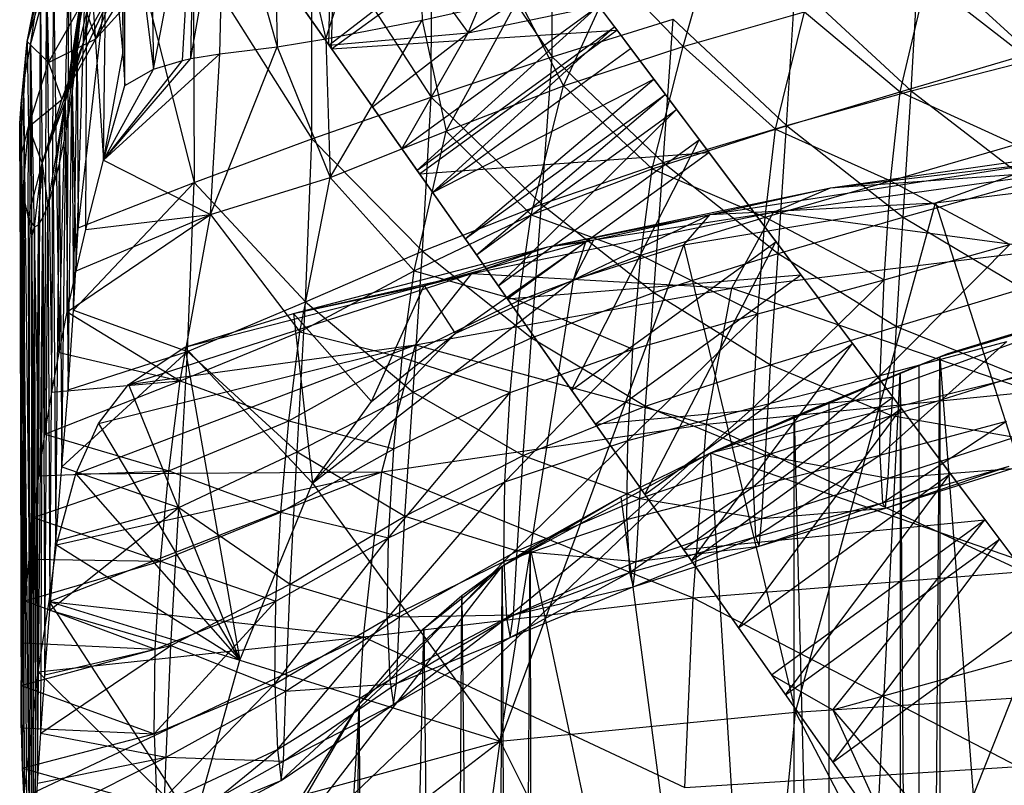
# Model space of a CAD drawing. Header units: inches. Extents: x -14.6 to 12.5, y -18 to 8.7.
# Tile 5 of 12: x -10.2 to -4.8, y 1.1 to 5.3. Entities that reach past the tile are written whole.
import ezdxf

# ---------------------------------------------------------------- set-up
doc = ezdxf.new("R2010")
doc.units = ezdxf.units.IN
doc.layers.get('0').update_dxf_attribs({"true_color": 0xc2ced6})

msp = doc.modelspace()

# ---------------------------------------------------------------- linework, layer by layer
at = {"color": 9, "true_color": 0xc2c2c5}
for p, q in [((-8.4053, 7.262), (-6.9257, 5.2914)), ((-9.4315, 6.5316), (-8.5513, 5.2804)), ((-9.4315, 6.5316), (-8.4745, 5.171)), ((-9.4315, 6.5316), (-7.9935, 4.4864)), ((-7.777, 6.4158), (-6.9257, 5.2914)), ((-8.4745, 5.171), (-8.4453, 6.2459)), ((-8.4888, 5.1915), (-8.4772, 5.9373)), ((-8.4745, 5.171), (-7.4143, 5.9418)), ((-7.7257, 5.258), (-7.4292, 5.9617)), ((-7.4143, 5.9418), (-6.9257, 5.2914)), ((-7.4143, 5.9418), (-6.9117, 5.2728)), ((-8.955, 5.8552), (-8.4745, 5.171)), ((-8.7976, 5.633), (-8.5513, 5.2804)), ((-8.7976, 5.633), (-8.4888, 5.1915)), ((-8.7976, 5.633), (-8.0893, 4.6228)), ((-8.7976, 5.633), (-8.0069, 4.5054)), ((-7.7257, 5.258), (-7.1804, 5.6305)), ((-8.4888, 5.1915), (-7.9686, 5.5922)), ((-7.9686, 5.5922), (-7.7257, 5.258)), ((-8.0893, 4.6228), (-7.0119, 5.4061)), ((-8.0069, 4.5054), (-7.0119, 5.4061)), ((-7.7257, 5.258), (-7.0119, 5.4061)), ((-7.0119, 5.4061), (-6.9257, 5.2914)), ((-8.0069, 4.5054), (-6.9257, 5.2914)), ((-7.922, 4.3846), (-6.9257, 5.2914)), ((-6.9257, 5.2914), (-6.9117, 5.2728)), ((-6.9257, 5.2914), (-6.837, 5.1733)), ((-6.9257, 5.2914), (-6.4088, 4.6032)), ((-6.9257, 5.2914), (-5.9053, 3.933)), ((-6.9257, 5.2914), (-5.4015, 3.2623)), ((-8.5513, 5.2804), (-8.0069, 4.5054)), ((-8.5513, 5.2804), (-7.9935, 4.4864)), ((-8.5513, 5.2804), (-7.922, 4.3846)), ((-8.5513, 5.2804), (-7.7428, 4.1296)), ((-8.5513, 5.2804), (-7.6815, 4.0422)), ((-8.5513, 5.2804), (-7.5121, 3.8011)), ((-8.5513, 5.2804), (-7.0302, 3.1151)), ((-8.5513, 5.2804), (-6.548, 2.4286)), ((-8.5513, 5.2804), (-5.1919, 0.4983)), ((-8.4888, 5.1915), (-7.7257, 5.258)), ((-8.4745, 5.171), (-6.9117, 5.2728)), ((-8.2507, 4.8525), (-7.7257, 5.258)), ((-8.0893, 4.6228), (-7.7257, 5.258)), ((-7.9935, 4.4864), (-6.9117, 5.2728)), ((-6.9117, 5.2728), (-6.4088, 4.6032)), ((-8.4888, 5.1915), (-8.2507, 4.8525)), ((-8.4888, 5.1915), (-8.0893, 4.6228)), ((-8.4745, 5.171), (-7.9935, 4.4864)), ((-7.922, 4.3846), (-6.837, 5.1733)), ((-6.837, 5.1733), (-6.7106, 5.005)), ((-6.837, 5.1733), (-5.4015, 3.2623)), ((-7.922, 4.3846), (-6.7106, 5.005)), ((-7.7428, 4.1296), (-6.7106, 5.005)), ((-6.7106, 5.005), (-6.648, 4.9216)), ((-6.7106, 5.005), (-5.4015, 3.2623)), ((-7.7428, 4.1296), (-6.648, 4.9216)), ((-7.6815, 4.0422), (-6.648, 4.9216)), ((-6.648, 4.9216), (-6.5857, 4.8388)), ((-6.648, 4.9216), (-5.4015, 3.2623)), ((-8.2507, 4.8525), (-8.0893, 4.6228)), ((-7.6815, 4.0422), (-6.5857, 4.8388)), ((-7.5624, 3.8728), (-6.5857, 4.8388)), ((-6.5857, 4.8388), (-6.4614, 4.6732)), ((-6.5857, 4.8388), (-5.4015, 3.2623)), ((-6.5857, 4.8388), (-3.9848, 1.3762)), ((-7.5624, 3.8728), (-6.4614, 4.6732)), ((-7.1609, 3.3011), (-6.4614, 4.6732)), ((-6.4614, 4.6732), (-6.0418, 4.1147)), ((-6.4614, 4.6732), (-3.9848, 1.3762)), ((-8.0893, 4.6228), (-8.0069, 4.5054)), ((-7.9935, 4.4864), (-6.4088, 4.6032)), ((-7.5121, 3.8011), (-6.4088, 4.6032)), ((-6.4088, 4.6032), (-5.9053, 3.933)), ((-8.0069, 4.5054), (-7.922, 4.3846)), ((-7.9935, 4.4864), (-7.5121, 3.8011)), ((-7.922, 4.3846), (-7.7428, 4.1296)), ((-7.7428, 4.1296), (-7.6815, 4.0422)), ((-7.1609, 3.3011), (-6.0418, 4.1147)), ((-6.7593, 2.7295), (-6.0418, 4.1147)), ((-6.0418, 4.1147), (-5.6223, 3.5562)), ((-6.0418, 4.1147), (-3.9848, 1.3762)), ((-7.6815, 4.0422), (-7.5624, 3.8728)), ((-7.6815, 4.0422), (-5.1919, 0.4983)), ((-7.5121, 3.8011), (-5.9053, 3.933)), ((-7.0302, 3.1151), (-5.9053, 3.933)), ((-5.9053, 3.933), (-5.4015, 3.2623)), ((-7.5624, 3.8728), (-7.1609, 3.3011)), ((-7.5624, 3.8728), (-5.1919, 0.4983)), ((-7.5121, 3.8011), (-7.0302, 3.1151)), ((-6.7593, 2.7295), (-5.6223, 3.5562)), ((-6.5039, 2.3659), (-5.6223, 3.5562)), ((-5.6223, 3.5562), (-5.3554, 3.2009)), ((-5.6223, 3.5562), (-3.9848, 1.3762)), ((-7.1609, 3.3011), (-6.7593, 2.7295)), ((-7.1609, 3.3011), (-5.1919, 0.4983)), ((-7.0302, 3.1151), (-5.4015, 3.2623)), ((-6.548, 2.4286), (-5.4015, 3.2623)), ((-5.4015, 3.2623), (-4.8973, 2.5911)), ((-5.4015, 3.2623), (-3.9848, 1.3762)), ((-6.5039, 2.3659), (-5.3554, 3.2009)), ((-6.247, 2.0002), (-5.3554, 3.2009)), ((-5.3554, 3.2009), (-5.0871, 2.8436)), ((-5.3554, 3.2009), (-4.8173, 2.4846)), ((-5.3554, 3.2009), (-4.5469, 2.1245)), ((-5.3554, 3.2009), (-3.9848, 1.3762)), ((-7.0302, 3.1151), (-6.548, 2.4286)), ((-6.247, 2.0002), (-5.0871, 2.8436)), ((-5.9889, 1.6327), (-5.0871, 2.8436)), ((-5.0871, 2.8436), (-4.8173, 2.4846)), ((-6.7593, 2.7295), (-6.5039, 2.3659)), ((-6.7593, 2.7295), (-6.247, 2.0002)), ((-6.7593, 2.7295), (-5.1919, 0.4983)), ((-6.548, 2.4286), (-4.8973, 2.5911)), ((-6.0654, 1.7417), (-4.8973, 2.5911)), ((-5.7291, 1.5513), (-4.8973, 2.5911)), ((-4.8973, 2.5911), (-4.3929, 1.9195)), ((-4.8973, 2.5911), (-3.9848, 1.3762)), ((-5.9889, 1.6327), (-4.8173, 2.4846)), ((-5.73, 1.2643), (-4.8173, 2.4846)), ((-4.8173, 2.4846), (-4.5469, 2.1245)), ((-6.548, 2.4286), (-6.0654, 1.7417)), ((-6.548, 2.4286), (-5.1919, 0.4983)), ((-6.5039, 2.3659), (-6.247, 2.0002)), ((-5.73, 1.2643), (-4.5469, 2.1245)), ((-5.1919, 0.4983), (-4.5469, 2.1245)), ((-6.247, 2.0002), (-5.9889, 1.6327)), ((-6.247, 2.0002), (-5.73, 1.2643)), ((-6.247, 2.0002), (-5.1919, 0.4983)), ((-5.7291, 1.5513), (-4.3929, 1.9195)), ((-6.0654, 1.7417), (-5.7291, 1.5513)), ((-6.0654, 1.7417), (-5.3592, 0.7366)), ((-6.0654, 1.7417), (-5.1919, 0.4983)), ((-5.9889, 1.6327), (-5.73, 1.2643)), ((-5.7291, 1.5513), (-5.3592, 0.7366)), ((-5.7291, 1.5513), (-4.5494, 0.17)), ((-5.73, 1.2643), (-5.1919, 0.4983))]:
    msp.add_line(p, q, dxfattribs=at)
at = {"color": 8, "true_color": 0x8c8177}
for p, q in [((-8.5053, 5.2249), (-8.0168, 6.7584)), ((-8.0168, 6.7584), (-7.9779, 5.3275)), ((-8.8023, 6.5153), (-8.7726, 5.1823)), ((-8.8023, 6.5153), (-8.5053, 5.2249)), ((-9.6179, 5.1447), (-9.6045, 6.2886)), ((-9.6065, 4.9706), (-9.6045, 6.2886)), ((-9.6045, 6.2886), (-9.449, 5.0591)), ((-9.4719, 6.2559), (-9.449, 5.0591)), ((-7.2669, 5.1267), (-7.2624, 6.2843)), ((-9.6227, 6.2018), (-9.6179, 5.1447)), ((-9.449, 5.0591), (-9.2218, 6.2508)), ((-9.2909, 5.1076), (-9.2218, 6.2508)), ((-9.2441, 5.1182), (-9.2218, 6.2508)), ((-9.2441, 5.1182), (-9.0596, 6.2044)), ((-9.0863, 5.1431), (-9.0596, 6.2044)), ((-9.0596, 6.2044), (-8.7726, 5.1823)), ((-7.929, 4.9071), (-7.9236, 6.0988)), ((-7.9236, 6.0988), (-7.2669, 5.1267)), ((-10.1418, 5.2109), (-9.9413, 6.0599)), ((-9.8667, 5.1519), (-9.6434, 6.0877)), ((-9.8619, 4.1902), (-9.6434, 6.0877)), ((-9.8273, 5.2206), (-9.6434, 6.0877)), ((-9.7234, 4.5616), (-9.7032, 6.0608)), ((-9.7032, 6.0608), (-9.6179, 5.1447)), ((-9.6434, 6.0877), (-9.2275, 4.4388)), ((-9.8733, 3.9556), (-9.8126, 5.8877)), ((-9.8206, 4.1813), (-9.8126, 5.8877)), ((-9.8126, 5.8877), (-9.7234, 4.5616)), ((-8.5829, 4.6778), (-8.5808, 5.9098)), ((-8.5808, 5.9098), (-7.929, 4.9071)), ((-9.7643, 5.2254), (-9.3968, 5.8259)), ((-9.9322, 4.8784), (-9.764, 5.7999)), ((-9.8273, 5.2206), (-9.764, 5.7999)), ((-10.1418, 5.2109), (-10.0417, 5.7193)), ((-10.1225, 5.1927), (-10.0417, 5.7193)), ((-9.9668, 3.5075), (-9.9113, 5.7311)), ((-9.9222, 3.7301), (-9.9113, 5.7311)), ((-9.9113, 5.7311), (-9.8733, 3.9556)), ((-9.2306, 5.7051), (-9.2275, 4.4388)), ((-9.2306, 5.7051), (-8.5829, 4.6778)), ((-6.5487, 5.1833), (-6.4009, 5.7015)), ((-5.3008, 4.9403), (-5.2565, 5.708)), ((-5.2565, 5.708), (-4.6132, 5.1173)), ((-10.1418, 5.2109), (-10.0359, 5.5573)), ((-10.0359, 5.5573), (-10.0252, 5.0956)), ((-10.0067, 3.2902), (-9.9967, 5.5729)), ((-9.9967, 5.5729), (-9.9668, 3.5075)), ((-7.2044, 4.9678), (-6.9265, 5.5757)), ((-6.9265, 5.5757), (-6.5487, 5.1833)), ((-9.951, 4.8937), (-9.6465, 5.5443)), ((-9.9322, 4.8784), (-9.8325, 5.5349)), ((-9.8667, 5.1519), (-9.8325, 5.5349)), ((-9.8617, 5.3008), (-9.8325, 5.5349)), ((-9.8273, 5.2206), (-9.6465, 5.5443)), ((-9.7643, 5.2254), (-9.6465, 5.5443)), ((-9.7643, 5.2254), (-9.5075, 5.5129)), ((-5.9826, 4.7519), (-5.9351, 5.5283)), ((-5.9351, 5.5283), (-5.3008, 4.9403)), ((-5.3611, 4.9351), (-5.2155, 5.5519)), ((-5.2155, 5.5519), (-4.6813, 5.1359)), ((-10.0447, 3.0596), (-10.0349, 5.4866)), ((-10.0349, 5.4866), (-10.0067, 3.2902)), ((-7.9779, 5.3275), (-7.4511, 5.4467)), ((-7.8465, 4.7209), (-7.4511, 5.4467)), ((-7.4511, 5.4467), (-7.2044, 4.9678)), ((-10.1225, 5.1927), (-10.0675, 5.3951)), ((-10.0775, 2.8324), (-10.0675, 5.3951)), ((-10.0675, 5.3951), (-10.0447, 3.0596)), ((-10.0252, 5.0956), (-9.8372, 5.4288)), ((-9.8372, 5.4288), (-9.7643, 5.2254)), ((-6.5487, 5.1833), (-5.8844, 5.3736)), ((-6.0428, 4.7311), (-5.8844, 5.3736)), ((-5.8844, 5.3736), (-5.3611, 4.9351)), ((-9.9322, 4.8784), (-9.8617, 5.3008)), ((-9.929, 4.709), (-9.8617, 5.3008)), ((-9.8963, 4.9101), (-9.8617, 5.3008)), ((-9.8667, 5.1519), (-9.8617, 5.3008)), ((-8.5053, 5.2249), (-7.9779, 5.3275)), ((-8.4827, 4.4659), (-7.9779, 5.3275)), ((-7.9779, 5.3275), (-7.8465, 4.7209)), ((-7.2669, 5.1267), (-6.6041, 5.3338)), ((-6.6581, 4.5484), (-6.6041, 5.3338)), ((-6.6041, 5.3338), (-5.9826, 4.7519)), ((-10.1821, 4.5553), (-10.1418, 5.2109)), ((-10.1816, 4.762), (-10.1418, 5.2109)), ((-10.1741, 4.8697), (-10.1418, 5.2109)), ((-10.1614, 4.9783), (-10.1418, 5.2109)), ((-10.1614, 4.9783), (-10.1225, 5.1927)), ((-10.1418, 5.2109), (-10.1343, 4.7433)), ((-10.1418, 5.2109), (-10.1225, 5.1927)), ((-10.1418, 5.2109), (-10.0252, 5.0956)), ((-10.1311, 2.3751), (-10.1225, 5.1927)), ((-10.1225, 5.1927), (-10.1062, 2.6038)), ((-10.1225, 5.1927), (-10.0775, 2.8324)), ((-10.0599, 4.5428), (-9.8273, 5.2206)), ((-10.0252, 5.0956), (-9.7643, 5.2254)), ((-9.951, 4.8937), (-9.7643, 5.2254)), ((-9.951, 4.8937), (-9.8273, 5.2206)), ((-9.9322, 4.8784), (-9.8273, 5.2206)), ((-9.1381, 4.2627), (-8.7726, 5.1823)), ((-9.0863, 5.1431), (-8.7726, 5.1823)), ((-8.7726, 5.1823), (-8.5053, 5.2249)), ((-8.7726, 5.1823), (-8.4827, 4.4659)), ((-8.5053, 5.2249), (-8.4827, 4.4659)), ((-7.2044, 4.9678), (-6.5487, 5.1833)), ((-6.7189, 4.5146), (-6.5487, 5.1833)), ((-6.5487, 5.1833), (-6.0428, 4.7311)), ((-9.8963, 4.9101), (-9.8667, 5.1519)), ((-9.8873, 3.7402), (-9.8667, 5.1519)), ((-9.8667, 5.1519), (-9.8619, 4.1902)), ((-9.7234, 4.5616), (-9.6179, 5.1447)), ((-9.7234, 4.5616), (-9.0863, 5.1431)), ((-9.6179, 5.1447), (-9.6065, 4.9706)), ((-9.2441, 5.1182), (-9.0863, 5.1431)), ((-9.1381, 4.2627), (-9.0863, 5.1431)), ((-7.929, 4.9071), (-7.2669, 5.1267)), ((-7.3242, 4.3208), (-7.2669, 5.1267)), ((-7.2669, 5.1267), (-6.6581, 4.5484)), ((-5.3611, 4.9351), (-4.6813, 5.1359)), ((-10.1343, 4.7433), (-10.0252, 5.0956)), ((-10.0252, 5.0956), (-9.951, 4.8937)), ((-9.7234, 4.5616), (-9.2441, 5.1182)), ((-9.7234, 4.5616), (-9.2909, 5.1076)), ((-9.449, 5.0591), (-9.2909, 5.1076)), ((-9.2909, 5.1076), (-9.2441, 5.1182)), ((-5.3008, 4.9403), (-4.6132, 5.1173)), ((-9.7234, 4.5616), (-9.449, 5.0591)), ((-9.6065, 4.9706), (-9.449, 5.0591)), ((-10.1741, 4.8697), (-10.1614, 4.9783)), ((-10.1614, 4.9783), (-10.1517, 2.1475)), ((-10.1614, 4.9783), (-10.1311, 2.3751)), ((-9.7234, 4.5616), (-9.6065, 4.9706)), ((-7.8465, 4.7209), (-7.2044, 4.9678)), ((-7.3824, 4.2622), (-7.2044, 4.9678)), ((-7.2044, 4.9678), (-6.7189, 4.5146)), ((-9.929, 4.709), (-9.8963, 4.9101)), ((-9.9172, 3.3036), (-9.8963, 4.9101)), ((-9.8963, 4.9101), (-9.8873, 3.7402)), ((-8.5829, 4.6778), (-7.929, 4.9071)), ((-7.9765, 4.063), (-7.929, 4.9071)), ((-7.929, 4.9071), (-7.3242, 4.3208)), ((-6.0428, 4.7311), (-5.3611, 4.9351)), ((-5.9826, 4.7519), (-5.3008, 4.9403)), ((-5.4139, 4.4474), (-5.3611, 4.9351)), ((-5.3611, 4.9351), (-4.7293, 4.6476)), ((-5.3442, 4.2496), (-5.3008, 4.9403)), ((-5.3008, 4.9403), (-4.654, 4.4423)), ((-10.1816, 4.762), (-10.1741, 4.8697)), ((-10.1741, 4.8697), (-10.1666, 1.9176)), ((-10.1741, 4.8697), (-10.1517, 2.1475)), ((-10.1343, 4.7433), (-9.951, 4.8937)), ((-10.0599, 4.5428), (-9.951, 4.8937)), ((-10.0599, 4.5428), (-9.9322, 4.8784)), ((-10.0284, 4.3114), (-9.9322, 4.8784)), ((-9.998, 4.4088), (-9.9322, 4.8784)), ((-9.9642, 4.5408), (-9.9322, 4.8784)), ((-9.9322, 4.8784), (-9.929, 4.709)), ((-10.1821, 4.5553), (-10.1816, 4.762)), ((-10.1816, 4.762), (-10.1748, 1.4516)), ((-10.1816, 4.762), (-10.1742, 1.6833)), ((-10.1816, 4.762), (-10.1666, 1.9176)), ((-6.6581, 4.5484), (-5.9826, 4.7519)), ((-6.0298, 4.0506), (-5.9826, 4.7519)), ((-5.9826, 4.7519), (-5.3442, 4.2496)), ((-10.1821, 4.5553), (-10.1343, 4.7433)), ((-10.1646, 4.3763), (-10.1343, 4.7433)), ((-10.1353, 4.246), (-10.1343, 4.7433)), ((-10.1343, 4.7433), (-10.0599, 4.5428)), ((-9.9642, 4.5408), (-9.929, 4.709)), ((-9.9508, 2.8812), (-9.929, 4.709)), ((-9.929, 4.709), (-9.9172, 3.3036)), ((-8.4827, 4.4659), (-7.8465, 4.7209)), ((-8.0222, 3.9555), (-7.8465, 4.7209)), ((-7.8465, 4.7209), (-7.3824, 4.2622)), ((-6.7189, 4.5146), (-6.0428, 4.7311)), ((-6.1005, 4.2493), (-6.0428, 4.7311)), ((-6.0428, 4.7311), (-5.4139, 4.4474)), ((-9.2275, 4.4388), (-8.5829, 4.6778)), ((-8.6177, 3.7848), (-8.5829, 4.6778)), ((-8.5829, 4.6778), (-7.9765, 4.063)), ((-5.4139, 4.4474), (-4.7293, 4.6476)), ((-5.743, 4.41), (-4.1854, 4.6328)), ((-10.1821, 4.5553), (-10.1748, 1.4516)), ((-10.1821, 4.5553), (-10.169, 1.2302)), ((-10.1821, 4.5553), (-10.1646, 4.3763)), ((-10.1821, 4.5553), (-10.157, 1.0184)), ((-10.1353, 4.246), (-10.0599, 4.5428)), ((-10.1006, 4.1963), (-10.0599, 4.5428)), ((-10.0793, 4.207), (-10.0599, 4.5428)), ((-10.0599, 4.5428), (-10.0556, 4.2445)), ((-10.0599, 4.5428), (-10.0284, 4.3114)), ((-9.998, 4.4088), (-9.9642, 4.5408)), ((-9.9851, 2.477), (-9.9642, 4.5408)), ((-9.9642, 4.5408), (-9.9508, 2.8812)), ((-9.8206, 4.1813), (-9.7234, 4.5616)), ((-9.7234, 4.5616), (-9.1381, 4.2627)), ((-7.3242, 4.3208), (-6.6581, 4.5484)), ((-6.7101, 3.8365), (-6.6581, 4.5484)), ((-6.6581, 4.5484), (-6.0298, 4.0506)), ((-6.4012, 4.2642), (-4.5444, 4.5523)), ((-5.743, 4.41), (-4.5444, 4.5523)), ((-5.1683, 4.3283), (-4.5444, 4.5523)), ((-7.3824, 4.2622), (-6.7189, 4.5146)), ((-6.7817, 4.0409), (-6.7189, 4.5146)), ((-6.7189, 4.5146), (-6.1005, 4.2493)), ((-6.0537, 4.2766), (-4.392, 4.5076)), ((-5.743, 4.41), (-4.392, 4.5076)), ((-5.1683, 4.3283), (-3.8317, 4.4931)), ((-9.8873, 3.7402), (-9.2275, 4.4388)), ((-9.8619, 4.1902), (-9.2275, 4.4388)), ((-9.2629, 3.5138), (-9.2275, 4.4388)), ((-9.2275, 4.4388), (-8.6177, 3.7848)), ((-9.1381, 4.2627), (-8.4827, 4.4659)), ((-8.6483, 3.6209), (-8.4827, 4.4659)), ((-8.4827, 4.4659), (-8.0222, 3.9555)), ((-6.1005, 4.2493), (-5.4139, 4.4474)), ((-5.4495, 3.9055), (-5.4139, 4.4474)), ((-5.4139, 4.4474), (-4.7609, 4.099)), ((-5.3442, 4.2496), (-4.654, 4.4423)), ((-10.1646, 4.3763), (-10.157, 1.0184)), ((-10.1646, 4.3763), (-10.143, 0.8563)), ((-10.1646, 4.3763), (-10.1353, 4.246)), ((-10.1646, 4.3763), (-10.129, 0.7448)), ((-10.0284, 4.3114), (-9.998, 4.4088)), ((-10.0168, 2.0956), (-9.998, 4.4088)), ((-9.998, 4.4088), (-9.9851, 2.477)), ((-7.2895, 4.0857), (-5.743, 4.41)), ((-6.4012, 4.2642), (-5.743, 4.41)), ((-6.0537, 4.2766), (-5.743, 4.41)), ((-7.9765, 4.063), (-7.3242, 4.3208)), ((-7.379, 3.5876), (-7.3242, 4.3208)), ((-7.3242, 4.3208), (-6.7101, 3.8365)), ((-6.5451, 4.0979), (-5.1683, 4.3283)), ((-6.4012, 4.2642), (-5.1683, 4.3283)), ((-5.9337, 1.5373), (-5.1683, 4.3283)), ((-5.1683, 4.3283), (-4.3099, 1.6437)), ((-10.0556, 4.2445), (-10.0284, 4.3114)), ((-10.0443, 1.742), (-10.0284, 4.3114)), ((-10.0284, 4.3114), (-10.0168, 2.0956)), ((-9.9222, 3.7301), (-9.1381, 4.2627)), ((-9.8733, 3.9556), (-9.1381, 4.2627)), ((-9.8206, 4.1813), (-9.1381, 4.2627)), ((-9.3043, 3.3528), (-9.1381, 4.2627)), ((-9.1381, 4.2627), (-8.6483, 3.6209)), ((-8.0222, 3.9555), (-7.3824, 4.2622)), ((-7.706, 3.9411), (-6.0537, 4.2766)), ((-7.4486, 3.7922), (-7.3824, 4.2622)), ((-7.3824, 4.2622), (-6.7817, 4.0409)), ((-7.2895, 4.0857), (-6.0537, 4.2766)), ((-7.2895, 4.0857), (-6.4012, 4.2642)), ((-7.1489, 3.9062), (-6.4012, 4.2642)), ((-7.0375, 4.1249), (-6.4012, 4.2642)), ((-6.5451, 4.0979), (-6.4012, 4.2642)), ((-6.2835, 3.8593), (-6.0537, 4.2766)), ((-6.0537, 4.2766), (-4.5447, 4.0727)), ((-10.1353, 4.246), (-10.129, 0.7448)), ((-10.1353, 4.246), (-10.1179, 0.7208)), ((-10.1353, 4.246), (-10.1148, 4.1432)), ((-10.1353, 4.246), (-10.1006, 4.1963)), ((-10.1006, 4.1963), (-10.0793, 4.207)), ((-10.0975, 0.9326), (-10.0793, 4.207)), ((-10.084, 1.149), (-10.0556, 4.2445)), ((-10.084, 1.149), (-10.0793, 4.207)), ((-10.0793, 4.207), (-10.0556, 4.2445)), ((-10.0666, 1.4228), (-10.0556, 4.2445)), ((-10.0556, 4.2445), (-10.0443, 1.742)), ((-6.7817, 4.0409), (-6.1005, 4.2493)), ((-6.1401, 3.7199), (-6.1005, 4.2493)), ((-6.1005, 4.2493), (-5.4495, 3.9055)), ((-6.0298, 4.0506), (-5.3442, 4.2496)), ((-5.3816, 3.6495), (-5.3442, 4.2496)), ((-5.3442, 4.2496), (-4.6893, 3.8574)), ((-10.1148, 4.1432), (-10.1006, 4.1963)), ((-10.1081, 0.7874), (-10.1006, 4.1963)), ((-10.1006, 4.1963), (-10.0975, 0.9326)), ((-9.8873, 3.7402), (-9.8619, 4.1902)), ((-9.8733, 3.9556), (-9.8206, 4.1813)), ((-10.1179, 0.7208), (-10.1148, 4.1432)), ((-10.1148, 4.1432), (-10.1081, 0.7874)), ((-7.9679, 3.8744), (-7.0827, 4.1135)), ((-7.7968, 3.6116), (-7.0827, 4.1135)), ((-7.5515, 1.3791), (-6.5451, 4.0979)), ((-7.2895, 4.0857), (-7.0375, 4.1249)), ((-7.2895, 4.0857), (-7.0827, 4.1135)), ((-7.1489, 3.9062), (-7.0375, 4.1249)), ((-7.1489, 3.9062), (-7.0827, 4.1135)), ((-7.1489, 3.9062), (-6.5451, 4.0979)), ((-7.0827, 4.1135), (-7.0375, 4.1249)), ((-6.5451, 4.0979), (-5.9337, 1.5373)), ((-5.4697, 3.3808), (-4.7609, 4.099)), ((-5.4495, 3.9055), (-4.7609, 4.099)), ((-8.6824, 3.7209), (-7.2895, 4.0857)), ((-8.6177, 3.7848), (-7.9765, 4.063)), ((-8.028, 3.2907), (-7.9765, 4.063)), ((-7.9765, 4.063), (-7.379, 3.5876)), ((-7.9679, 3.8744), (-7.2895, 4.0857)), ((-7.706, 3.9411), (-7.2895, 4.0857)), ((-6.7101, 3.8365), (-6.0298, 4.0506)), ((-6.2835, 3.8593), (-4.5447, 4.0727)), ((-6.0704, 3.4394), (-6.0298, 4.0506)), ((-6.0298, 4.0506), (-5.3816, 3.6495)), ((-7.4486, 3.7922), (-6.7817, 4.0409)), ((-6.8257, 3.5265), (-6.7817, 4.0409)), ((-6.7817, 4.0409), (-6.1401, 3.7199)), ((-9.9222, 3.7301), (-9.8733, 3.9556)), ((-9.5867, 3.332), (-7.706, 3.9411)), ((-9.2773, 3.5364), (-7.706, 3.9411)), ((-8.6824, 3.7209), (-7.706, 3.9411)), ((-8.6483, 3.6209), (-8.0222, 3.9555)), ((-8.0872, 3.4797), (-8.0222, 3.9555)), ((-8.0222, 3.9555), (-7.4486, 3.7922)), ((-8.0141, 3.549), (-7.706, 3.9411)), ((-7.706, 3.9411), (-6.2835, 3.8593)), ((-8.5784, 2.7928), (-7.1489, 3.9062)), ((-7.7968, 3.6116), (-7.1489, 3.9062)), ((-7.5515, 1.3791), (-7.1489, 3.9062)), ((-6.1632, 3.2064), (-5.4495, 3.9055)), ((-6.1401, 3.7199), (-5.4495, 3.9055)), ((-5.4697, 3.3808), (-5.4495, 3.9055)), ((-8.6824, 3.7209), (-7.9679, 3.8744)), ((-8.2562, 3.24), (-7.9679, 3.8744)), ((-8.0141, 3.549), (-6.2835, 3.8593)), ((-7.9679, 3.8744), (-7.7968, 3.6116)), ((-7.379, 3.5876), (-6.7101, 3.8365)), ((-6.7548, 3.2139), (-6.7101, 3.8365)), ((-6.7101, 3.8365), (-6.0704, 3.4394)), ((-6.4213, 3.1145), (-6.2835, 3.8593)), ((-6.2835, 3.8593), (-4.6361, 3.2934)), ((-5.3816, 3.6495), (-4.6893, 3.8574)), ((-9.2629, 3.5138), (-8.6177, 3.7848)), ((-8.6624, 2.9637), (-8.6177, 3.7848)), ((-8.6177, 3.7848), (-8.028, 3.2907)), ((-8.0872, 3.4797), (-7.4486, 3.7922)), ((-7.4958, 3.2892), (-7.4486, 3.7922)), ((-7.4486, 3.7922), (-6.8257, 3.5265)), ((-9.9668, 3.5075), (-9.9222, 3.7301)), ((-9.9222, 3.7301), (-9.3043, 3.3528)), ((-9.9172, 3.3036), (-9.8873, 3.7402)), ((-9.8873, 3.7402), (-9.2629, 3.5138)), ((-9.2773, 3.5364), (-8.6824, 3.7209)), ((-8.6824, 3.7209), (-8.5784, 2.7928)), ((-8.6824, 3.7209), (-8.2562, 3.24)), ((-6.8523, 3.0261), (-6.1401, 3.7199)), ((-6.8257, 3.5265), (-6.1401, 3.7199)), ((-6.1632, 3.2064), (-6.1401, 3.7199)), ((-9.3043, 3.3528), (-8.6483, 3.6209)), ((-8.7089, 3.1328), (-8.6483, 3.6209)), ((-8.6483, 3.6209), (-8.0872, 3.4797)), ((-6.0704, 3.4394), (-5.3816, 3.6495)), ((-5.4083, 3.1621), (-5.3816, 3.6495)), ((-5.3816, 3.6495), (-4.7151, 3.3823)), ((-8.5784, 2.7928), (-7.7968, 3.6116)), ((-8.2562, 3.24), (-7.7968, 3.6116)), ((-8.028, 3.2907), (-7.379, 3.5876)), ((-7.4261, 2.9441), (-7.379, 3.5876)), ((-7.379, 3.5876), (-6.7548, 3.2139)), ((-5.4718, 2.9445), (-4.7778, 3.5679)), ((-5.4697, 3.3808), (-4.7778, 3.5679)), ((-10.0067, 3.2902), (-9.9668, 3.5075)), ((-9.9668, 3.5075), (-9.3043, 3.3528)), ((-9.9508, 2.8812), (-9.2629, 3.5138)), ((-9.9172, 3.3036), (-9.2629, 3.5138)), ((-9.8749, 2.8429), (-8.0141, 3.549)), ((-9.7513, 3.1185), (-8.0141, 3.549)), ((-9.5867, 3.332), (-8.0141, 3.549)), ((-9.5867, 3.332), (-9.2773, 3.5364)), ((-9.3116, 2.6589), (-9.2629, 3.5138)), ((-9.2773, 3.5364), (-8.9773, 1.8224)), ((-9.2773, 3.5364), (-8.5784, 2.7928)), ((-9.2629, 3.5138), (-8.6624, 2.9637)), ((-8.1994, 2.8533), (-8.0141, 3.549)), ((-8.0141, 3.549), (-6.4213, 3.1145)), ((-7.5252, 2.7985), (-6.8257, 3.5265)), ((-7.4958, 3.2892), (-6.8257, 3.5265)), ((-6.8523, 3.0261), (-6.8257, 3.5265)), ((-8.7089, 3.1328), (-8.0872, 3.4797)), ((-8.134, 2.9801), (-8.0872, 3.4797)), ((-8.0872, 3.4797), (-7.4958, 3.2892)), ((-6.7548, 3.2139), (-6.0704, 3.4394)), ((-6.0991, 2.943), (-6.0704, 3.4394)), ((-6.0704, 3.4394), (-5.4083, 3.1621)), ((-10.0447, 3.0596), (-9.3043, 3.3528)), ((-10.0067, 3.2902), (-9.3043, 3.3528)), ((-9.3658, 2.8602), (-9.3043, 3.3528)), ((-9.3043, 3.3528), (-8.7089, 3.1328)), ((-6.1664, 2.7716), (-5.4697, 3.3808)), ((-6.1632, 3.2064), (-5.4697, 3.3808)), ((-5.4718, 2.9445), (-5.4697, 3.3808)), ((-5.4083, 3.1621), (-4.7151, 3.3823)), ((-10.0447, 3.0596), (-10.0067, 3.2902)), ((-9.9508, 2.8812), (-9.9172, 3.3036)), ((-9.7513, 3.1185), (-9.5867, 3.332)), ((-9.5867, 3.332), (-8.9773, 1.8224)), ((-8.6624, 2.9637), (-8.028, 3.2907)), ((-8.1635, 2.493), (-7.4958, 3.2892)), ((-8.134, 2.9801), (-7.4958, 3.2892)), ((-8.0724, 2.611), (-8.028, 3.2907)), ((-8.028, 3.2907), (-7.4261, 2.9441)), ((-7.5252, 2.7985), (-7.4958, 3.2892)), ((-6.4213, 3.1145), (-4.6361, 3.2934)), ((-8.5784, 2.7928), (-8.2562, 3.24)), ((-7.4261, 2.9441), (-6.7548, 3.2139)), ((-6.8573, 2.5928), (-6.1632, 3.2064)), ((-6.8523, 3.0261), (-6.1632, 3.2064)), ((-6.7861, 2.7082), (-6.7548, 3.2139)), ((-6.7548, 3.2139), (-6.0991, 2.943)), ((-6.1664, 2.7716), (-6.1632, 3.2064)), ((-9.3658, 2.8602), (-8.7089, 3.1328)), ((-8.7526, 2.6326), (-8.7089, 3.1328)), ((-8.7089, 3.1328), (-8.134, 2.9801)), ((-6.0991, 2.943), (-5.4083, 3.1621)), ((-5.4718, 2.9445), (-4.7782, 3.1322)), ((-5.4586, 2.6848), (-4.7782, 3.1322)), ((-5.4263, 2.819), (-5.4083, 3.1621)), ((-5.4083, 3.1621), (-4.7332, 3.0439)), ((-9.8749, 2.8429), (-9.7513, 3.1185)), ((-9.7513, 3.1185), (-8.9773, 1.8224)), ((-8.1994, 2.8533), (-6.4213, 3.1145)), ((-6.4952, 2.1632), (-6.4213, 3.1145)), ((-6.4213, 3.1145), (-4.6851, 2.3078)), ((-10.0775, 2.8324), (-10.0447, 3.0596)), ((-10.0447, 3.0596), (-9.3658, 2.8602)), ((-7.5315, 2.3631), (-6.8523, 3.0261)), ((-7.5252, 2.7985), (-6.8523, 3.0261)), ((-6.8573, 2.5928), (-6.8523, 3.0261)), ((-5.4263, 2.819), (-4.7332, 3.0439)), ((-8.7526, 2.6326), (-8.134, 2.9801)), ((-8.1635, 2.493), (-8.134, 2.9801)), ((-9.3116, 2.6589), (-8.6624, 2.9637)), ((-8.7012, 2.2394), (-8.6624, 2.9637)), ((-8.6624, 2.9637), (-8.0724, 2.611)), ((-8.0724, 2.611), (-7.4261, 2.9441)), ((-7.4586, 2.4218), (-7.4261, 2.9441)), ((-7.4261, 2.9441), (-6.7861, 2.7082)), ((-6.7861, 2.7082), (-6.0991, 2.943)), ((-6.1664, 2.7716), (-5.4718, 2.9445)), ((-6.1526, 2.4982), (-5.4718, 2.9445)), ((-6.118, 2.5985), (-6.0991, 2.943)), ((-6.0991, 2.943), (-5.4263, 2.819)), ((-5.4718, 2.9445), (-5.4586, 2.6848)), ((-10.1062, 2.6038), (-9.3658, 2.8602)), ((-10.0775, 2.8324), (-9.3658, 2.8602)), ((-9.9851, 2.477), (-9.9508, 2.8812)), ((-9.9508, 2.8812), (-9.3116, 2.6589)), ((-9.4109, 2.3654), (-9.3658, 2.8602)), ((-9.3658, 2.8602), (-8.7526, 2.6326)), ((-5.4586, 2.6848), (-4.7649, 2.8844)), ((-5.4414, 2.6549), (-4.7649, 2.8844)), ((-5.4414, 2.6549), (-4.7484, 2.8723)), ((-5.4263, 2.819), (-4.7484, 2.8723)), ((-10.1062, 2.6038), (-10.0775, 2.8324)), ((-10.0215, 2.1439), (-8.1994, 2.8533)), ((-9.9814, 2.4548), (-8.1994, 2.8533)), ((-9.9814, 2.4548), (-9.8749, 2.8429)), ((-9.8749, 2.8429), (-8.1994, 2.8533)), ((-9.8749, 2.8429), (-8.9773, 1.8224)), ((-8.2992, 1.9508), (-8.1994, 2.8533)), ((-8.1994, 2.8533), (-6.4952, 2.1632)), ((-6.118, 2.5985), (-5.4263, 2.819)), ((-5.4414, 2.6549), (-5.4263, 2.819)), ((-8.9773, 1.8224), (-8.5784, 2.7928)), ((-8.5784, 2.7928), (-7.5515, 1.3791)), ((-8.1698, 2.0503), (-7.5252, 2.7985)), ((-8.1635, 2.493), (-7.5252, 2.7985)), ((-7.5315, 2.3631), (-7.5252, 2.7985)), ((-6.8573, 2.5928), (-6.1664, 2.7716)), ((-6.8432, 2.3031), (-6.1664, 2.7716)), ((-6.1664, 2.7716), (-6.1526, 2.4982)), ((-7.4586, 2.4218), (-6.7861, 2.7082)), ((-6.8063, 2.363), (-6.7861, 2.7082)), ((-6.7861, 2.7082), (-6.118, 2.5985)), ((-10.0168, 2.0956), (-9.3116, 2.6589)), ((-9.9851, 2.477), (-9.3116, 2.6589)), ((-9.354, 1.9028), (-9.3116, 2.6589)), ((-9.3116, 2.6589), (-8.7012, 2.2394)), ((-6.1526, 2.4982), (-5.4586, 2.6848)), ((-6.1338, 2.446), (-5.4586, 2.6848)), ((-6.1338, 2.446), (-5.4414, 2.6549)), ((-6.118, 2.5985), (-5.4414, 2.6549)), ((-5.4586, 2.6848), (-5.4414, 2.6549)), ((-10.1311, 2.3751), (-10.1062, 2.6038)), ((-10.1062, 2.6038), (-9.4109, 2.3654)), ((-9.4109, 2.3654), (-8.7526, 2.6326)), ((-8.7803, 2.1458), (-8.7526, 2.6326)), ((-8.7526, 2.6326), (-8.1635, 2.493)), ((-8.7012, 2.2394), (-8.0724, 2.611)), ((-8.1019, 2.0595), (-8.0724, 2.611)), ((-8.0724, 2.611), (-7.4586, 2.4218)), ((-7.5315, 2.3631), (-6.8573, 2.5928)), ((-7.5173, 2.0535), (-6.8573, 2.5928)), ((-6.8573, 2.5928), (-6.8432, 2.3031)), ((-6.8063, 2.363), (-6.118, 2.5985)), ((-6.1338, 2.446), (-6.118, 2.5985)), ((-8.7855, 1.6932), (-8.1635, 2.493)), ((-8.7803, 2.1458), (-8.1635, 2.493)), ((-8.1698, 2.0503), (-8.1635, 2.493)), ((-6.8432, 2.3031), (-6.1526, 2.4982)), ((-6.8231, 2.2246), (-6.1526, 2.4982)), ((-6.1526, 2.4982), (-6.1338, 2.446)), ((-10.0215, 2.1439), (-9.9814, 2.4548)), ((-10.0168, 2.0956), (-9.9851, 2.477)), ((-9.9814, 2.4548), (-8.9773, 1.8224)), ((-6.8231, 2.2246), (-6.1338, 2.446)), ((-6.8063, 2.363), (-6.1338, 2.446)), ((-10.1517, 2.1475), (-10.1311, 2.3751)), ((-10.1311, 2.3751), (-9.4109, 2.3654)), ((-8.1019, 2.0595), (-7.4586, 2.4218)), ((-7.479, 2.0712), (-7.4586, 2.4218)), ((-7.4586, 2.4218), (-6.8063, 2.363)), ((-10.1517, 2.1475), (-9.4109, 2.3654)), ((-9.4402, 1.8822), (-9.4109, 2.3654)), ((-9.4109, 2.3654), (-8.7803, 2.1458)), ((-8.1698, 2.0503), (-7.5315, 2.3631)), ((-8.1555, 1.7171), (-7.5315, 2.3631)), ((-7.5315, 2.3631), (-7.5173, 2.0535)), ((-7.479, 2.0712), (-6.8063, 2.363)), ((-6.8231, 2.2246), (-6.8063, 2.363)), ((-7.5173, 2.0535), (-6.8432, 2.3031)), ((-7.4961, 1.9459), (-6.8432, 2.3031)), ((-6.8432, 2.3031), (-6.8231, 2.2246)), ((-6.4952, 2.1632), (-4.6851, 2.3078)), ((-9.354, 1.9028), (-8.7012, 2.2394)), ((-8.7254, 1.652), (-8.7012, 2.2394)), ((-8.7012, 2.2394), (-8.1019, 2.0595)), ((-7.4961, 1.9459), (-6.8231, 2.2246)), ((-7.479, 2.0712), (-6.8231, 2.2246)), ((-8.2992, 1.9508), (-6.4952, 2.1632)), ((-6.5404, 1.125), (-6.4952, 2.1632)), ((-6.4952, 2.1632), (-4.715, 1.2394)), ((-10.1666, 1.9176), (-10.1517, 2.1475)), ((-10.1517, 2.1475), (-9.4402, 1.8822)), ((-10.0815, 1.7589), (-10.0215, 2.1439)), ((-10.0215, 2.1439), (-9.2277, 0.9229)), ((-10.0215, 2.1439), (-8.9773, 1.8224)), ((-10.0215, 2.1439), (-8.2992, 1.9508)), ((-9.4459, 1.4185), (-8.7803, 2.1458)), ((-9.4402, 1.8822), (-8.7803, 2.1458)), ((-8.7855, 1.6932), (-8.7803, 2.1458)), ((-10.0443, 1.742), (-10.0168, 2.0956)), ((-10.0168, 2.0956), (-9.354, 1.9028)), ((-8.7855, 1.6932), (-8.1698, 2.0503)), ((-8.7708, 1.3334), (-8.1698, 2.0503)), ((-8.7254, 1.652), (-8.1019, 2.0595)), ((-8.1698, 2.0503), (-8.1555, 1.7171)), ((-8.1555, 1.7171), (-7.5173, 2.0535)), ((-8.1344, 1.5793), (-7.5173, 2.0535)), ((-8.1193, 1.695), (-7.479, 2.0712)), ((-8.1193, 1.695), (-8.1019, 2.0595)), ((-8.1019, 2.0595), (-7.479, 2.0712)), ((-7.5173, 2.0535), (-7.4961, 1.9459)), ((-7.4961, 1.9459), (-7.479, 2.0712)), ((-10.1595, 1.0723), (-8.2992, 1.9508)), ((-10.0815, 1.7589), (-8.2992, 1.9508)), ((-8.3603, 0.956), (-8.2992, 1.9508)), ((-8.2992, 1.9508), (-6.5404, 1.125)), ((-8.1344, 1.5793), (-7.4961, 1.9459)), ((-8.1193, 1.695), (-7.4961, 1.9459)), ((-10.1742, 1.6833), (-10.1666, 1.9176)), ((-10.1666, 1.9176), (-9.4402, 1.8822)), ((-10.0666, 1.4228), (-9.354, 1.9028)), ((-10.0443, 1.742), (-9.354, 1.9028)), ((-9.3805, 1.2907), (-9.354, 1.9028)), ((-9.354, 1.9028), (-8.7254, 1.652)), ((-10.1742, 1.6833), (-9.4402, 1.8822)), ((-9.4459, 1.4185), (-9.4402, 1.8822)), ((-9.2277, 0.9229), (-8.9773, 1.8224)), ((-8.9773, 1.8224), (-7.5515, 1.3791)), ((-10.1595, 1.0723), (-10.0815, 1.7589)), ((-10.0815, 1.7589), (-9.2277, 0.9229)), ((-10.0666, 1.4228), (-10.0443, 1.742)), ((-10.1748, 1.4516), (-10.1742, 1.6833)), ((-10.1742, 1.6833), (-9.4459, 1.4185)), ((-9.4459, 1.4185), (-8.7855, 1.6932)), ((-9.4303, 1.0254), (-8.7855, 1.6932)), ((-8.7855, 1.6932), (-8.7708, 1.3334)), ((-8.7708, 1.3334), (-8.1555, 1.7171)), ((-8.7503, 1.1629), (-8.1555, 1.7171)), ((-8.7382, 1.2695), (-8.1193, 1.695)), ((-8.7254, 1.652), (-8.1193, 1.695)), ((-8.1555, 1.7171), (-8.1344, 1.5793)), ((-8.1344, 1.5793), (-8.1193, 1.695)), ((-9.3805, 1.2907), (-8.7254, 1.652)), ((-8.7382, 1.2695), (-8.7254, 1.652)), ((-5.9337, 1.5373), (-4.3099, 1.6437)), ((-8.7503, 1.1629), (-8.1344, 1.5793)), ((-8.7382, 1.2695), (-8.1344, 1.5793)), ((-7.5515, 1.3791), (-5.9337, 1.5373)), ((-6.2087, -1.2922), (-5.9337, 1.5373)), ((-5.9337, 1.5373), (-4.4912, -1.2287)), ((-10.1748, 1.4516), (-10.169, 1.2302)), ((-10.1748, 1.4516), (-9.4459, 1.4185)), ((-10.169, 1.2302), (-9.4459, 1.4185)), ((-10.084, 1.149), (-10.0666, 1.4228)), ((-10.0666, 1.4228), (-9.3805, 1.2907)), ((-9.4459, 1.4185), (-9.4303, 1.0254)), ((-9.4576, -0.0864), (-7.5515, 1.3791)), ((-9.2277, 0.9229), (-7.5515, 1.3791)), ((-7.9244, -1.3862), (-7.5515, 1.3791)), ((-7.5515, 1.3791), (-6.2087, -1.2922)), ((-9.4303, 1.0254), (-8.7708, 1.3334)), ((-9.408, 0.8128), (-8.7708, 1.3334)), ((-8.7708, 1.3334), (-8.7503, 1.1629)), ((-10.0975, 0.9326), (-9.3805, 1.2907)), ((-10.084, 1.149), (-9.3805, 1.2907)), ((-9.3947, 0.9004), (-9.3805, 1.2907)), ((-9.3947, 0.9004), (-8.7382, 1.2695)), ((-9.3805, 1.2907), (-8.7382, 1.2695)), ((-8.7503, 1.1629), (-8.7382, 1.2695)), ((-10.169, 1.2302), (-10.157, 1.0184)), ((-10.169, 1.2302), (-9.4303, 1.0254)), ((-6.5404, 1.125), (-4.715, 1.2394)), ((-10.0975, 0.9326), (-10.084, 1.149)), ((-9.408, 0.8128), (-8.7503, 1.1629)), ((-9.3947, 0.9004), (-8.7503, 1.1629))]:
    msp.add_line(p, q, dxfattribs=at)
at = {"color": 250, "true_color": 0x282626}
for p, q in [((-6.3999, 2.9578), (-1.9827, 4.0526)), ((-5.1436, 3.4846), (-3.7694, 3.8925)), ((-5.0999, 3.5026), (-3.7694, 3.8925)), ((-6.3999, 2.9578), (-3.8826, 3.8723)), ((-5.0999, 3.5026), (-3.8826, 3.8723)), ((-6.3999, 2.9578), (-5.0999, 3.5026)), ((-5.8154, 3.2096), (-5.0999, 3.5026)), ((-5.7497, 3.2365), (-5.0999, 3.5026)), ((-5.3608, 3.3953), (-5.0999, 3.5026)), ((-5.3608, 3.3953), (-5.1436, 3.4846)), ((-5.2569, -12.047), (-5.1436, 3.4846)), ((-5.2562, 3.4382), (-5.1436, 3.4846)), ((-5.1436, 3.4846), (-5.0999, 3.5026)), ((-5.1436, 3.4846), (-5.1435, -12.0601)), ((-5.1436, 3.4846), (-3.9582, -12.1722)), ((-5.0999, 3.5026), (-5.0999, 3.5026)), ((-5.3608, 3.3953), (-5.2562, 3.4382)), ((-5.2569, -12.047), (-5.2562, 3.4382)), ((-5.7497, -4.3741), (-5.3608, 3.3953)), ((-5.7497, 3.2365), (-5.3608, 3.3953)), ((-5.3608, 3.3953), (-5.3607, -12.0347)), ((-5.3608, 3.3953), (-5.2569, -12.047)), ((-5.9422, 3.1571), (-5.7497, 3.2365)), ((-5.8154, 3.2096), (-5.7497, 3.2365)), ((-5.7497, -4.3741), (-5.7497, 3.2365)), ((-6.3999, 2.9578), (-5.8154, 3.2096)), ((-5.9422, 3.1571), (-5.8154, 3.2096)), ((-6.3999, 2.9578), (-5.9422, 3.1571)), ((-5.9422, -4.4005), (-5.9422, 3.1571)), ((-5.9422, 3.1571), (-5.7497, -4.3741)), ((-8.9258, 0.5412), (-6.3999, 2.9578)), ((-7.5398, 2.3373), (-6.3999, 2.9578)), ((-6.8902, 2.7179), (-6.3999, 2.9578)), ((-6.3999, 2.9578), (-6.3999, 2.9578)), ((-6.3999, 2.9578), (-5.9422, -4.4005)), ((-6.3999, 2.9578), (7.1206, -1.7327)), ((-7.5398, 2.3373), (-6.8902, 2.7179)), ((-7.3862, 2.4376), (-6.8902, 2.7179)), ((-6.8902, 2.7179), (-5.9422, -4.4005)), ((-7.5398, 2.3373), (-7.3862, 2.4376)), ((-7.4839, -11.7057), (-7.3862, 2.4376)), ((-7.3862, 2.4376), (-7.3674, -11.7281)), ((-7.3862, 2.4376), (-5.9422, -4.4005)), ((-8.9258, 0.5412), (-7.5398, 2.3373)), ((-8.3226, 1.5812), (-7.5398, 2.3373)), ((-7.9685, 1.9963), (-7.5398, 2.3373)), ((-7.7619, 2.1758), (-7.5398, 2.3373)), ((-7.6007, -11.6811), (-7.5398, 2.3373)), ((-7.5398, 2.3373), (-7.5398, 2.3373)), ((-7.5398, 2.3373), (-7.4839, -11.7057)), ((-7.9685, 1.9963), (-7.7619, 2.1758)), ((-7.8296, -11.6202), (-7.7619, 2.1758)), ((-7.7619, 2.1758), (-7.6007, -11.6811)), ((-8.3226, 1.5812), (-7.9685, 1.9963)), ((-8.2831, -11.417), (-7.9685, 1.9963)), ((-7.9685, 1.9963), (-7.8296, -11.6202)), ((-8.9258, 0.5412), (-8.3226, 1.5812)), ((-8.6421, 1.0665), (-8.3226, 1.5812)), ((-8.5216, -11.2398), (-8.3226, 1.5812)), ((-8.3226, 1.5812), (-8.3226, 1.5812)), ((-8.3226, 1.5812), (-8.2831, -11.417))]:
    msp.add_line(p, q, dxfattribs=at)

doc.saveas('drawing.dxf')
